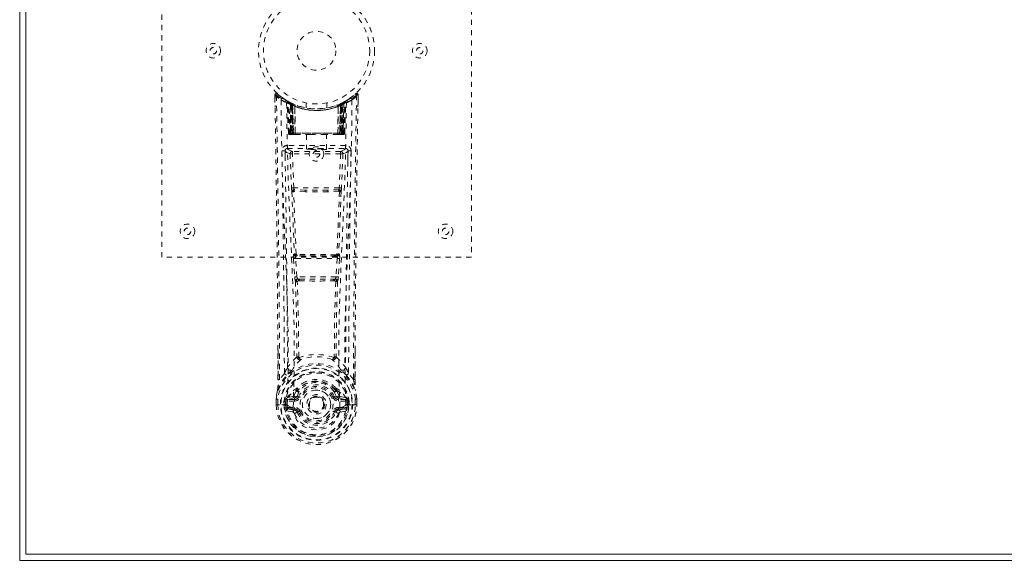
# Model space of a CAD drawing. Header units: inches. Extents: x 21.3 to 104.8, y 45.1 to 74.9.
# Tile 1 of 6: x 21.3 to 40.4, y 45.1 to 55.6. Entities that reach past the tile are written whole.
import ezdxf

# ---------------------------------------------------------------- set-up
doc = ezdxf.new("R2010")
doc.units = ezdxf.units.IN
doc.header["$MEASUREMENT"] = 0
doc.linetypes.add('SLD-Dashed', pattern=[0.075, 0.05, -0.025])
doc.linetypes.add('SLD-Solid', pattern=[0])

msp = doc.modelspace()

# ---------------------------------------------------------------- linework, layer by layer
at = {"color": 7, "linetype": 'SLD-Solid', "lineweight": 15}
for p, q in [((21.294, 45.146), (21.294, 74.896)), ((21.412, 74.778), (21.412, 45.265)), ((21.412, 45.265), (21.412, 74.778)), ((21.412, 45.265), (104.676, 45.265)), ((104.676, 45.265), (21.412, 45.265)), ((104.794, 45.146), (21.294, 45.146))]:
    msp.add_line(p, q, dxfattribs=at)
at = {"color": 7, "linetype": 'SLD-Dashed', "lineweight": 0}
for p, q in [((24.044, 51.021), (24.044, 59.021)), ((30.044, 59.021), (30.044, 51.021)), ((26.287, 54.185), (26.298, 54.176)), ((27.789, 54.176), (27.8, 54.185)), ((26.237, 54.162), (26.241, 53.932)), ((26.238, 54.093), (26.237, 54.162)), ((26.239, 54.163), (26.24, 54.093)), ((26.476, 54.047), (26.463, 54.055)), ((26.482, 54.043), (26.468, 54.051)), ((26.491, 54.022), (26.477, 54.03)), ((26.498, 53.425), (26.477, 54.03)), ((26.512, 53.425), (26.491, 54.022)), ((26.541, 54.013), (26.494, 54.037)), ((26.578, 53.977), (26.509, 54.012)), ((26.531, 53.396), (26.509, 54.012)), ((26.537, 53.982), (26.55, 54.008)), ((26.537, 53.982), (26.537, 53.425)), ((26.547, 53.977), (26.537, 53.982)), ((26.561, 54.003), (26.546, 54.01)), ((26.547, 53.977), (26.559, 54.003)), ((26.55, 54.008), (26.559, 54.003)), ((26.55, 53.976), (26.563, 54.002)), ((26.56, 53.971), (26.572, 53.997)), ((26.562, 54.002), (26.561, 54.003)), ((26.569, 53.967), (26.581, 53.993)), ((26.579, 53.963), (26.59, 53.989)), ((26.844, 54.011), (26.844, 53.914)), ((27.244, 53.914), (27.244, 54.011)), ((27.497, 53.989), (27.507, 53.993)), ((27.507, 53.993), (27.518, 53.967)), ((27.578, 54.012), (27.51, 53.977)), ((27.527, 53.971), (27.515, 53.997)), ((27.525, 54.002), (27.537, 53.976)), ((27.527, 54.003), (27.526, 54.002)), ((27.593, 54.037), (27.527, 54.003)), ((27.528, 54.003), (27.538, 54.008)), ((27.538, 54.008), (27.55, 53.982)), ((27.55, 53.982), (27.541, 53.977)), ((27.55, 53.425), (27.55, 53.982)), ((27.557, 53.396), (27.578, 54.012)), ((27.576, 53.425), (27.597, 54.022)), ((27.589, 53.425), (27.61, 54.03)), ((27.593, 54.037), (27.605, 54.044)), ((27.61, 54.03), (27.597, 54.022)), ((27.625, 54.055), (27.611, 54.047)), ((27.682, 54.092), (27.741, 54.136)), ((27.846, 53.932), (27.85, 54.162)), ((27.848, 54.105), (27.848, 54.163)), ((27.85, 54.162), (27.849, 54.105)), ((26.547, 53.425), (26.547, 53.977)), ((26.551, 53.425), (26.55, 53.976)), ((26.55, 53.976), (26.56, 53.971)), ((26.56, 53.971), (26.56, 53.425)), ((26.569, 53.967), (26.569, 53.396)), ((26.579, 53.963), (26.569, 53.967)), ((26.578, 53.977), (26.579, 53.976)), ((26.597, 53.396), (26.578, 53.977)), ((26.579, 53.976), (26.599, 53.396)), ((26.579, 53.396), (26.579, 53.963)), ((26.624, 53.947), (26.625, 53.946)), ((26.628, 53.396), (26.624, 53.947)), ((26.625, 53.946), (26.631, 53.396)), ((26.629, 53.973), (26.628, 53.974)), ((27.456, 53.396), (27.462, 53.946)), ((27.46, 53.974), (27.459, 53.973)), ((27.464, 53.947), (27.459, 53.396)), ((27.462, 53.946), (27.464, 53.947)), ((27.489, 53.396), (27.509, 53.976)), ((27.51, 53.977), (27.49, 53.396)), ((27.509, 53.976), (27.51, 53.977)), ((27.518, 53.967), (27.509, 53.963)), ((27.509, 53.963), (27.509, 53.396)), ((27.518, 53.396), (27.518, 53.967)), ((27.527, 53.971), (27.537, 53.976)), ((27.527, 53.425), (27.527, 53.971)), ((27.537, 53.976), (27.537, 53.425)), ((27.541, 53.977), (27.541, 53.425)), ((26.498, 53.425), (26.512, 53.425)), ((26.537, 53.425), (26.547, 53.425)), ((27.541, 53.425), (26.547, 53.425)), ((26.56, 53.425), (26.551, 53.425)), ((26.56, 53.425), (27.527, 53.425)), ((27.537, 53.425), (27.527, 53.425)), ((27.541, 53.425), (27.55, 53.425)), ((27.576, 53.425), (27.589, 53.425)), ((26.531, 53.396), (26.597, 53.396)), ((26.593, 53.396), (26.579, 53.396)), ((26.597, 53.396), (26.599, 53.396)), ((26.599, 53.396), (26.628, 53.396)), ((26.628, 53.396), (26.631, 53.396)), ((26.631, 53.396), (26.927, 53.396)), ((26.849, 53.396), (26.849, 53.111)), ((26.927, 53.396), (27.161, 53.396)), ((27.161, 53.396), (27.456, 53.396)), ((27.239, 53.111), (27.239, 53.396)), ((27.456, 53.396), (27.459, 53.396)), ((27.459, 53.396), (27.489, 53.396)), ((27.49, 53.396), (27.557, 53.396)), ((27.509, 53.396), (27.494, 53.396)), ((26.438, 53.074), (26.438, 52.888)), ((26.479, 53.188), (26.479, 53.127)), ((27.608, 53.188), (26.479, 53.188)), ((26.479, 53.127), (27.608, 53.127)), ((26.577, 53.07), (26.577, 53.025)), ((27.51, 53.07), (26.577, 53.07)), ((26.604, 52.363), (26.577, 53.025)), ((27.51, 53.025), (26.577, 53.025)), ((27.51, 53.025), (27.484, 52.363)), ((27.51, 53.07), (27.51, 53.025)), ((27.608, 53.127), (27.608, 53.188)), ((27.649, 52.888), (27.649, 53.074)), ((26.532, 53.024), (26.559, 52.361)), ((27.555, 53.024), (27.528, 52.361)), ((27.484, 52.363), (26.604, 52.363)), ((26.822, 52.286), (26.611, 52.297)), ((26.825, 52.32), (26.614, 52.326)), ((27.262, 52.32), (26.825, 52.32)), ((27.473, 52.326), (27.262, 52.32)), ((27.477, 52.297), (27.265, 52.286)), ((30.044, 51.021), (24.044, 51.021)), ((26.597, 50.992), (26.621, 50.639)), ((26.615, 51.086), (26.603, 51.082)), ((26.642, 50.995), (27.446, 50.995)), ((26.665, 50.642), (26.642, 50.995)), ((26.648, 51.04), (26.659, 51.044)), ((27.44, 51.04), (26.648, 51.04)), ((27.446, 50.995), (27.422, 50.642)), ((27.428, 51.044), (27.44, 51.04)), ((27.49, 50.992), (27.467, 50.639)), ((27.473, 51.086), (27.484, 51.082)), ((26.621, 50.639), (26.623, 50.611)), ((27.422, 50.642), (26.665, 50.642)), ((26.71, 50.561), (26.687, 50.561)), ((26.716, 50.597), (26.69, 50.597)), ((26.716, 50.597), (27.371, 50.597)), ((27.397, 50.597), (27.371, 50.597)), ((27.4, 50.561), (27.377, 50.561)), ((27.467, 50.639), (27.464, 50.611)), ((26.297, 48.649), (26.295, 49.217)), ((27.793, 49.204), (27.79, 48.649)), ((26.422, 48.769), (26.327, 48.652)), ((27.76, 48.652), (27.666, 48.769)), ((26.661, 48.471), (26.671, 48.487)), ((27.417, 48.487), (27.426, 48.471)), ((26.263, 48.272), (26.263, 48.269)), ((26.263, 48.16), (26.263, 48.269)), ((26.264, 48.269), (26.264, 48.159)), ((26.292, 48.269), (26.293, 48.16)), ((26.487, 48.301), (26.471, 48.288)), ((26.471, 48.288), (26.471, 48.288)), ((26.471, 48.288), (26.471, 48.288)), ((26.481, 48.262), (26.615, 48.292)), ((26.481, 48.262), (26.481, 48.232)), ((26.615, 48.262), (26.481, 48.262)), ((26.585, 48.321), (26.487, 48.301)), ((26.615, 48.292), (26.615, 48.262)), ((26.615, 48.232), (26.615, 48.262)), ((26.654, 48.444), (26.654, 48.438)), ((26.707, 48.42), (26.666, 48.33)), ((26.666, 48.33), (26.697, 48.317)), ((26.674, 48.437), (26.674, 48.431)), ((27.422, 48.33), (27.38, 48.42)), ((27.39, 48.317), (27.422, 48.33)), ((27.414, 48.431), (27.414, 48.437)), ((27.422, 48.33), (27.433, 48.312)), ((27.433, 48.444), (27.433, 48.438)), ((27.472, 48.292), (27.606, 48.262)), ((27.472, 48.262), (27.472, 48.292)), ((27.606, 48.262), (27.472, 48.262)), ((27.472, 48.232), (27.472, 48.262)), ((27.6, 48.301), (27.502, 48.321)), ((27.6, 48.301), (27.616, 48.288)), ((27.6, 48.301), (27.6, 48.301)), ((27.606, 48.232), (27.606, 48.262)), ((27.795, 48.16), (27.795, 48.269)), ((27.823, 48.159), (27.823, 48.269)), ((27.824, 48.16), (27.825, 48.269)), ((27.825, 48.269), (27.825, 48.272)), ((26.263, 48.16), (26.266, 48.16)), ((26.31, 48.16), (26.266, 48.16)), ((26.293, 48.16), (26.293, 48.16)), ((26.329, 48.161), (26.31, 48.16)), ((26.475, 48.16), (26.329, 48.161)), ((26.414, 48.164), (26.413, 48.217)), ((26.414, 48.164), (26.414, 48.164)), ((26.443, 48.216), (26.447, 48.23)), ((26.443, 48.215), (26.443, 48.164)), ((26.448, 48.164), (26.443, 48.164)), ((26.447, 48.23), (26.448, 48.164)), ((26.476, 48.16), (26.475, 48.161)), ((26.615, 48.232), (26.481, 48.232)), ((26.495, 48.11), (26.495, 48.08)), ((26.495, 48.11), (26.615, 48.11)), ((26.615, 48.056), (26.495, 48.08)), ((26.495, 48.08), (26.615, 48.08)), ((26.615, 48.11), (26.615, 48.08)), ((26.615, 48.056), (26.615, 48.08)), ((27.2, 48.171), (27.199, 48.157)), ((27.2, 48.178), (27.2, 48.171)), ((27.606, 48.232), (27.472, 48.232)), ((27.472, 48.11), (27.472, 48.08)), ((27.472, 48.11), (27.592, 48.11)), ((27.592, 48.08), (27.472, 48.056)), ((27.472, 48.056), (27.472, 48.08)), ((27.472, 48.08), (27.592, 48.08)), ((27.496, 48.109), (27.496, 48.107)), ((27.592, 48.08), (27.592, 48.11)), ((27.612, 48.16), (27.758, 48.161)), ((27.644, 48.216), (27.64, 48.23)), ((27.64, 48.23), (27.64, 48.164)), ((27.64, 48.164), (27.644, 48.164)), ((27.644, 48.164), (27.644, 48.215)), ((27.674, 48.217), (27.674, 48.164)), ((27.758, 48.161), (27.777, 48.16)), ((27.777, 48.16), (27.821, 48.16)), ((27.795, 48.16), (27.795, 48.16)), ((27.821, 48.16), (27.824, 48.16)), ((26.465, 48.044), (26.587, 48.017)), ((26.697, 48.026), (26.671, 48.015)), ((27.416, 48.015), (27.39, 48.026)), ((27.42, 48.022), (27.416, 48.015)), ((27.5, 48.017), (27.622, 48.044))]:
    msp.add_line(p, q, dxfattribs=at)
at = {"color": 7, "linetype": 'SLD-Dashed', "lineweight": 0, "flags": 128}
for points in [[(27.847, 54.163), (27.845, 54.17), (27.842, 54.178), (27.837, 54.184), (27.83, 54.189), (27.823, 54.192), (27.816, 54.193), (27.809, 54.191), (27.802, 54.187)], [(26.327, 48.652), (26.325, 49.422), (26.321, 50.19), (26.314, 50.957), (26.304, 51.722), (26.301, 51.916), (26.299, 52.113), (26.296, 52.282), (26.293, 52.469), (26.292, 52.547), (26.291, 52.628), (26.29, 52.712), (26.288, 52.786), (26.288, 52.806), (26.288, 52.84), (26.287, 52.888), (26.286, 52.949), (26.285, 53.037), (26.283, 53.142), (26.281, 53.266), (26.279, 53.407), (26.277, 53.532), (26.275, 53.63), (26.274, 53.724), (26.27, 53.96), (26.267, 54.163)], [(26.356, 54.069), (26.365, 53.314), (26.384, 52.561), (26.412, 51.811), (26.444, 51.066), (26.474, 50.327), (26.493, 49.595), (26.495, 48.872), (26.476, 48.16)], [(26.592, 48.108), (26.613, 48.82), (26.612, 49.543), (26.592, 50.274), (26.561, 51.013), (26.527, 51.757), (26.497, 52.506), (26.475, 53.259), (26.465, 54.013)], [(26.549, 54.006), (26.526, 54.019), (26.503, 54.032)], [(26.527, 54.019), (26.518, 54.023), (26.514, 54.022), (26.512, 54.016), (26.51, 54.01)], [(27.622, 54.013), (27.612, 53.259), (27.59, 52.506), (27.56, 51.757), (27.526, 51.013), (27.495, 50.275), (27.475, 49.543), (27.474, 48.821), (27.496, 48.109)], [(27.509, 53.963), (27.504, 53.973), (27.501, 53.981), (27.498, 53.987), (27.497, 53.989)], [(27.541, 53.977), (27.536, 53.987), (27.532, 53.996), (27.529, 54.001), (27.528, 54.003)], [(27.731, 54.069), (27.723, 53.314), (27.703, 52.561), (27.675, 51.811), (27.643, 51.066), (27.614, 50.327), (27.594, 49.595), (27.593, 48.872), (27.612, 48.16)], [(27.611, 54.047), (27.609, 54.046), (27.603, 54.043)], [(27.623, 54.054), (27.623, 54.054), (27.625, 54.055)], [(27.43, 53.964), (27.449, 53.969), (27.462, 53.975)], [(26.537, 53.425), (26.522, 53.425), (26.51, 53.425), (26.501, 53.425), (26.498, 53.425)], [(26.512, 53.425), (26.515, 53.425), (26.524, 53.425), (26.536, 53.425), (26.551, 53.425)], [(27.537, 53.425), (27.551, 53.425), (27.564, 53.425), (27.572, 53.425), (27.576, 53.425)], [(27.589, 53.425), (27.586, 53.425), (27.578, 53.425), (27.565, 53.425), (27.55, 53.425)], [(26.927, 53.396), (27.044, 53.406), (27.161, 53.396)], [(26.434, 53.081), (26.461, 53.052), (26.532, 53.024)], [(26.577, 53.07), (26.506, 53.098), (26.479, 53.127)], [(26.577, 53.025), (26.561, 53.024), (26.547, 53.024), (26.537, 53.024), (26.532, 53.024)], [(27.608, 53.127), (27.581, 53.098), (27.51, 53.07)], [(27.555, 53.024), (27.55, 53.024), (27.54, 53.024), (27.526, 53.024), (27.51, 53.025)], [(27.555, 53.024), (27.626, 53.052), (27.653, 53.081)], [(26.604, 52.363), (26.588, 52.362), (26.574, 52.362), (26.564, 52.361), (26.559, 52.361)], [(26.566, 52.293), (26.59, 51.688), (26.615, 51.086)], [(26.649, 51.08), (26.624, 51.683), (26.6, 52.29)], [(27.265, 52.286), (27.044, 52.286), (26.822, 52.286)], [(27.262, 52.32), (27.044, 52.32), (26.825, 52.32)], [(27.488, 52.29), (27.464, 51.683), (27.438, 51.08)], [(27.521, 52.293), (27.498, 51.688), (27.473, 51.086)], [(27.528, 52.361), (27.524, 52.361), (27.513, 52.362), (27.499, 52.362), (27.484, 52.363)], [(26.642, 50.995), (26.634, 50.994), (26.626, 50.994), (26.619, 50.993), (26.612, 50.993), (26.607, 50.992), (26.602, 50.992), (26.599, 50.992), (26.597, 50.992)], [(26.659, 51.044), (26.65, 51.045), (26.643, 51.048), (26.637, 51.053), (26.634, 51.058), (26.634, 51.065), (26.637, 51.071), (26.642, 51.076), (26.649, 51.08)], [(27.438, 51.08), (27.445, 51.076), (27.451, 51.071), (27.453, 51.065), (27.453, 51.058), (27.45, 51.053), (27.444, 51.048), (27.437, 51.045), (27.428, 51.044)], [(27.49, 50.992), (27.485, 50.992), (27.475, 50.993), (27.461, 50.994), (27.446, 50.995)], [(26.665, 50.642), (26.65, 50.641), (26.636, 50.64), (26.625, 50.639), (26.621, 50.639)], [(26.636, 50.554), (26.657, 49.821), (26.663, 49.097)], [(26.699, 49.086), (26.693, 49.813), (26.671, 50.547)], [(27.416, 50.547), (27.394, 49.813), (27.388, 49.086)], [(27.467, 50.639), (27.462, 50.639), (27.452, 50.64), (27.437, 50.641), (27.422, 50.642)], [(27.452, 50.554), (27.43, 49.821), (27.424, 49.097)], [(26.298, 49.217), (26.298, 48.992), (26.299, 48.65)], [(26.661, 49.089), (26.562, 48.994), (26.481, 48.887)], [(26.661, 49.089), (26.663, 49.079), (26.667, 49.071), (26.673, 49.064), (26.681, 49.06), (26.688, 49.059), (26.696, 49.062), (26.703, 49.067), (26.709, 49.075)], [(27.378, 49.075), (27.384, 49.067), (27.391, 49.062), (27.399, 49.059), (27.407, 49.06), (27.414, 49.064), (27.42, 49.071), (27.424, 49.079), (27.426, 49.089)], [(27.426, 49.089), (27.525, 48.994), (27.606, 48.887)], [(27.789, 48.65), (27.789, 49.023), (27.79, 49.204)], [(26.561, 48.824), (26.57, 48.833), (26.575, 48.839)], [(27.527, 48.824), (27.518, 48.833), (27.513, 48.839)], [(26.288, 48.446), (26.364, 48.604), (26.465, 48.732)], [(26.297, 48.649), (26.297, 48.65), (26.298, 48.65), (26.301, 48.65), (26.304, 48.651), (26.309, 48.651), (26.315, 48.651), (26.321, 48.652), (26.327, 48.652)], [(27.623, 48.732), (27.723, 48.604), (27.799, 48.446)], [(27.79, 48.649), (27.79, 48.65), (27.789, 48.65), (27.787, 48.65), (27.783, 48.651), (27.778, 48.651), (27.772, 48.651), (27.766, 48.652), (27.76, 48.652)], [(26.654, 48.444), (26.659, 48.467), (26.661, 48.471)], [(26.674, 48.437), (26.677, 48.451), (26.685, 48.462)], [(27.403, 48.462), (27.41, 48.451), (27.414, 48.437)], [(27.426, 48.471), (27.429, 48.467), (27.433, 48.444)], [(26.288, 48.446), (26.274, 48.37), (26.263, 48.272)], [(26.263, 48.272), (26.264, 48.272), (26.266, 48.272), (26.269, 48.272), (26.272, 48.271), (26.277, 48.271), (26.282, 48.27), (26.287, 48.269), (26.292, 48.269)], [(26.263, 48.269), (26.263, 48.269), (26.264, 48.269), (26.266, 48.269), (26.27, 48.269), (26.275, 48.269), (26.28, 48.269), (26.286, 48.269), (26.292, 48.269)], [(26.288, 48.446), (26.287, 48.441), (26.286, 48.436)], [(26.471, 48.288), (26.465, 48.282), (26.456, 48.275)], [(26.487, 48.301), (26.564, 48.383), (26.654, 48.444)], [(26.608, 48.341), (26.597, 48.326), (26.585, 48.321)], [(26.654, 48.438), (26.631, 48.394), (26.608, 48.341)], [(26.688, 48.41), (26.678, 48.411), (26.668, 48.415)], [(26.676, 48.426), (26.685, 48.421), (26.694, 48.418), (26.702, 48.417), (26.707, 48.42)], [(26.725, 48.305), (26.719, 48.308), (26.714, 48.31), (26.71, 48.312), (26.705, 48.313), (26.702, 48.315), (26.699, 48.316), (26.698, 48.317), (26.697, 48.317)], [(27.363, 48.305), (27.368, 48.308), (27.373, 48.31), (27.378, 48.312), (27.382, 48.313), (27.385, 48.315), (27.388, 48.316), (27.39, 48.317), (27.39, 48.317)], [(27.38, 48.42), (27.385, 48.417), (27.393, 48.418), (27.402, 48.421), (27.412, 48.426)], [(27.419, 48.415), (27.409, 48.411), (27.399, 48.41)], [(27.433, 48.444), (27.524, 48.383), (27.6, 48.301)], [(27.433, 48.438), (27.457, 48.394), (27.479, 48.341)], [(27.479, 48.341), (27.49, 48.326), (27.502, 48.321)], [(27.631, 48.275), (27.625, 48.28), (27.616, 48.288)], [(27.795, 48.269), (27.8, 48.269), (27.806, 48.27), (27.811, 48.271), (27.815, 48.271), (27.819, 48.272), (27.822, 48.272), (27.824, 48.272), (27.825, 48.272)], [(27.795, 48.269), (27.801, 48.269), (27.807, 48.269), (27.813, 48.269), (27.817, 48.269), (27.821, 48.269), (27.824, 48.269), (27.825, 48.269), (27.825, 48.269)], [(27.801, 48.436), (27.801, 48.441), (27.799, 48.446)], [(27.825, 48.272), (27.813, 48.37), (27.799, 48.446)], [(27.825, 48.269), (27.814, 48.363), (27.801, 48.436)], [(26.293, 48.16), (26.286, 48.16), (26.28, 48.16), (26.275, 48.16), (26.27, 48.16), (26.267, 48.16), (26.264, 48.16), (26.263, 48.16), (26.263, 48.16)], [(26.443, 48.164), (26.44, 48.164), (26.433, 48.164), (26.424, 48.164), (26.414, 48.164)], [(26.481, 48.232), (26.464, 48.235), (26.449, 48.242)], [(26.453, 48.094), (26.472, 48.106), (26.495, 48.11)], [(26.476, 48.16), (26.492, 48.143), (26.52, 48.127)], [(26.52, 48.127), (26.553, 48.116), (26.592, 48.108)], [(26.592, 48.108), (26.592, 48.108), (26.592, 48.108)], [(26.592, 48.108), (26.596, 48.026), (26.619, 47.945), (26.659, 47.87), (26.715, 47.803), (26.785, 47.748), (26.865, 47.708), (26.953, 47.683), (27.044, 47.674), (27.134, 47.683), (27.222, 47.708), (27.302, 47.748), (27.372, 47.803), (27.428, 47.87), (27.469, 47.945), (27.491, 48.026), (27.496, 48.107)], [(27.496, 48.107), (27.534, 48.116), (27.567, 48.127)], [(27.567, 48.127), (27.595, 48.143), (27.612, 48.16)], [(27.592, 48.11), (27.615, 48.106), (27.634, 48.094)], [(27.639, 48.242), (27.623, 48.235), (27.606, 48.232)], [(27.824, 48.16), (27.824, 48.16), (27.823, 48.16), (27.821, 48.16), (27.817, 48.16), (27.812, 48.16), (27.807, 48.16), (27.801, 48.16), (27.795, 48.16)], [(26.725, 48.037), (26.719, 48.035), (26.714, 48.033), (26.71, 48.031), (26.705, 48.029), (26.702, 48.028), (26.699, 48.027), (26.698, 48.026), (26.697, 48.026)], [(27.363, 48.037), (27.368, 48.035), (27.373, 48.033), (27.378, 48.031), (27.382, 48.029), (27.385, 48.028), (27.388, 48.027), (27.39, 48.026), (27.39, 48.026)], [(27.416, 48.015), (27.418, 48.014), (27.424, 48.012), (27.432, 48.008), (27.442, 48.004), (27.452, 48), (27.461, 47.996), (27.467, 47.994), (27.471, 47.992)]]:
    msp.add_lwpolyline(points, dxfattribs=at)
at = {"color": 7, "linetype": 'SLD-Dashed', "lineweight": 0}
for centre, radius in [((27.044, 55.021), 1.125), ((27.044, 55.021), 1.03), ((27.044, 55.021), 0.376), ((25.044, 55.021), 0.141), ((29.044, 55.021), 0.141), ((25.044, 55.021), 0.0625), ((29.044, 55.021), 0.0625), ((27.044, 53.021), 0.141), ((27.044, 53.021), 0.0625), ((24.544, 51.521), 0.141), ((24.544, 51.521), 0.0625), ((29.544, 51.521), 0.141), ((29.544, 51.521), 0.0625), ((27.044, 48.171), 0.7), ((27.044, 48.171), 0.69), ((27.044, 48.171), 0.623), ((27.044, 48.171), 0.32), ((27.044, 48.171), 0.275), ((27.044, 48.171), 0.187), ((27.044, 48.171), 0.157), ((27.044, 48.171), 0.142), ((27.044, 48.171), 0.14), ((27.044, 48.171), 0.138)]:
    msp.add_circle(centre, radius, dxfattribs=at)
for centre, radius, start, end in [((26.267, 54.163), 0.03, 47.8751, 180.8672), ((28.378, 52.263), 2.84, 137.4035, 138.0068), ((27.041, 55.018), 1.123, 227.9178, 235.3749), ((27.046, 55.019), 1.124, 304.6281, 312.0787), ((27.82, 54.163), 0.03, 359.1362, 132.1235), ((25.762, 52.311), 2.769, 41.9855, 42.6042), ((26.275, 52.993), 1.17, 90.3838, 91.8527), ((27.051, 55.073), 1.221, 228.2151, 235.311), ((-308.506, 47.796), 334.803, 0.24313, 1.07759), ((27.044, 55.022), 1.158, 227.8872, 312.1137), ((26.386, 54.069), 0.03, 55.9474, 179.9446), ((27.026, 55.252), 1.359, 240.4644, 245.6271), ((27.012, 54.966), 1.064, 234.3734, 244.9429), ((27.044, 55.022), 1.128, 235.3631, 240.5076), ((26.447, 54.029), 0.03, 1.9852, 58.9836), ((26.941, 54.851), 0.928, 238.96, 239.7441), ((26.506, 54.001), 0.0428, 114.1607, 163.049), ((27.044, 55.053), 1.19, 240.9032, 299.0966), ((26.46, 54.034), 0.02, 342.7354, 49.6293), ((26.461, 54.021), 0.0299, 1.9098, 59.745), ((27.043, 55.02), 1.126, 239.759, 244.7578), ((27.018, 54.637), 0.812, 228.2735, 233.7148), ((27.044, 55.021), 1.128, 240.5082, 299.4917), ((27.015, 54.629), 0.801, 229.1473, 234.5814), ((26.479, 54.011), 0.0299, 1.8051, 60.797), ((27.045, 55.024), 1.131, 240.8336, 245.7557), ((27.016, 54.624), 0.795, 230.3889, 235.7638), ((0.794, 52.74), 25.747, 1.4618, 2.8401), ((26.548, 53.976), 0.0297, 1.4739, 64.5371), ((26.549, 53.975), 0.0297, 1.4768, 64.5892), ((26.98, 54.881), 0.974, 244.5405, 247.4794), ((27.042, 55.024), 1.131, 294.2451, 299.1668), ((27.538, 53.975), 0.0297, 115.404, 178.5227), ((27.539, 53.976), 0.0297, 115.4568, 178.5261), ((27.066, 54.631), 0.804, 304.2647, 309.5825), ((27.074, 54.627), 0.799, 305.4125, 310.861), ((27.067, 54.64), 0.817, 306.2997, 311.7098), ((53.297, 52.739), 25.752, 177.1598, 178.5379), ((27.608, 54.011), 0.0299, 119.2038, 178.2019), ((27.606, 54.013), 0.0273, 117.6394, 182.2925), ((27.627, 54.021), 0.0299, 120.255, 178.0902), ((27.044, 55.021), 1.128, 299.4918, 304.6375), ((27.581, 54.001), 0.0429, 16.9836, 65.8099), ((27.636, 54.031), 0.0264, 119.4116, 183.7794), ((27.64, 54.029), 0.03, 121.0224, 178.017), ((27.06, 55.255), 1.363, 294.3799, 299.5295), ((27.701, 54.069), 0.03, 0.0548, 124.0532), ((27.036, 55.073), 1.221, 304.6879, 311.7853), ((442.059, 46.922), 414.303, 178.99853, 179.76079), ((363.506, 47.788), 335.716, 178.92187, 179.75841), ((27.802, 52.483), 1.681, 88.3704, 89.3933), ((27.044, 55.02), 1.155, 244.5269, 295.4731), ((27.044, 55.02), 1.155, 245.259, 294.741), ((26.996, 54.567), 0.724, 234.8106, 239.0685), ((27.044, 55.02), 1.155, 246.2581, 293.7419), ((26.594, 53.965), 0.0347, 329.0292, 15.0604), ((26.595, 53.964), 0.0347, 329.1115, 15.1236), ((27.044, 54.985), 1.12, 248.0446, 291.9529), ((27.492, 53.964), 0.0345, 164.7155, 211.0393), ((27.493, 53.965), 0.0346, 164.934, 210.976), ((27.092, 54.567), 0.723, 300.9308, 305.1922), ((26.528, 53.426), 0.03, 181.9942, 269.9952), ((26.56, 53.47), 0.0753, 216.3006, 253.1034), ((26.542, 53.426), 0.03, 181.9663, 269.9738), ((27.11, 53.419), 0.573, 179.3831, 182.082), ((26.96, 53.418), 0.413, 179.0071, 183.0267), ((27.152, 53.419), 0.601, 179.4207, 181.9942), ((26.989, 53.418), 0.429, 179.0501, 182.9186), ((27.098, 53.418), 0.429, 357.0861, 0.9544), ((26.948, 53.419), 0.588, 357.978, 0.6072), ((27.127, 53.418), 0.414, 356.978, 0.9883), ((27.546, 53.426), 0.03, 270.0334, 358.0266), ((27.528, 53.47), 0.0753, 286.8955, 323.6973), ((26.977, 53.419), 0.573, 357.918, 0.6169), ((27.559, 53.426), 0.03, 270.0049, 358.0012), ((26.556, 53.576), 0.177, 260.4279, 268.5135), ((27.532, 53.583), 0.185, 271.3844, 279.0453), ((26.479, 53.083), 0.105, 89.9838, 180.8841), ((26.403, 52.226), 0.856, 87.8889, 91.906), ((-262.569, 47.742), 288.992, 0.20366, 1.05857), ((26.479, 53.082), 0.045, 90.0026, 180.9452), ((-264.108, 47.744), 290.591, 0.22542, 1.05234), ((26.577, 53.025), 0.0451, 90.4426, 181.6999), ((27.51, 53.025), 0.0451, 358.2727, 89.5565), ((318.196, 47.744), 290.591, 178.94766, 179.77458), ((27.608, 53.083), 0.105, 359.1179, 90.0143), ((27.608, 53.082), 0.045, 359.0551, 89.9978), ((27.685, 52.226), 0.855, 88.0933, 92.1129), ((330.152, 47.593), 302.489, 178.96047, 179.77724), ((27.075, 52.381), 0.516, 182.1935, 189.7858), ((26.61, 52.284), 0.0452, 90.132, 168.5528), ((26.592, 52.385), 0.0956, 254.3769, 274.7215), ((26.612, 52.308), 0.0216, 94.0694, 236.0015), ((26.61, 52.285), 0.0114, 88.4981, 157.4745), ((26.737, 52.372), 0.134, 183.7297, 198.5329), ((26.615, 52.33), 0.00464, 195.4539, 262.7595), ((26.722, 52.298), 0.111, 165.3806, 180.5153), ((26.904, 52.295), 0.0822, 162.2508, 185.9999), ((27.184, 52.295), 0.0822, 354.0051, 17.7522), ((27.473, 52.33), 0.00458, 276.812, 344.7848), ((27.366, 52.298), 0.111, 359.5326, 14.7098), ((27.35, 52.372), 0.134, 341.4615, 356.2682), ((27.475, 52.308), 0.0216, 304.0039, 85.9315), ((27.477, 52.284), 0.0452, 11.444, 89.8712), ((27.477, 52.285), 0.0114, 22.2099, 91.2708), ((27.495, 52.385), 0.0956, 265.2768, 285.6255), ((27.013, 52.38), 0.515, 350.2077, 357.8114), ((26.785, 51.025), 0.191, 162.6851, 189.9497), ((26.648, 51.085), 0.0451, 183.9456, 269.3379), ((26.66, 51.089), 0.0451, 184.0949, 269.3035), ((26.642, 51.147), 0.0668, 245.6269, 276.1101), ((26.691, 51.011), 0.052, 146.8501, 198.5333), ((26.666, 51.086), 0.0174, 200.0794, 265.4797), ((26.669, 50.982), 0.0625, 88.5268, 99.0811), ((27.044, 15.35), 35.721, 89.3919, 90.6082), ((26.7, 51.065), 0.0353, 173.7886, 215.2058), ((27.044, 18.332), 32.715, 89.3471, 90.6533), ((27.388, 51.065), 0.0353, 324.7926, 6.2221), ((27.418, 50.981), 0.0636, 80.9784, 91.4826), ((27.421, 51.087), 0.0183, 275.7918, 338.1101), ((27.428, 51.089), 0.0451, 270.6935, 355.9082), ((27.445, 51.147), 0.0667, 263.8693, 294.4114), ((27.439, 51.085), 0.0451, 270.6652, 356.0544), ((27.396, 51.011), 0.0518, 341.3958, 33.2209), ((27.302, 51.025), 0.191, 350.053, 17.3094), ((26.827, 50.626), 0.204, 184.0654, 200.6628), ((26.682, 50.553), 0.0464, 92.4782, 179.2383), ((26.665, 50.608), 0.0615, 242.1258, 275.9644), ((26.68, 50.572), 0.0271, 90.6837, 249.41), ((26.747, 50.647), 0.0825, 183.6533, 215.4415), ((26.689, 50.542), 0.0186, 94.5973, 165.3558), ((26.689, 50.616), 0.0184, 242.028, 273.5498), ((26.766, 50.574), 0.0795, 162.8001, 189.4323), ((26.772, 50.57), 0.0624, 154.2076, 188.7276), ((27.044, 82.91), 32.351, 269.4099, 270.5901), ((27.044, 83.973), 33.378, 269.4375, 270.5625), ((27.315, 50.57), 0.0623, 351.2529, 25.8118), ((27.399, 50.615), 0.0176, 265.6809, 298.7584), ((27.321, 50.574), 0.0794, 350.5725, 17.2076), ((27.398, 50.542), 0.0186, 14.5378, 85.3465), ((27.342, 50.647), 0.0808, 324.22, 356.6909), ((27.405, 50.553), 0.0464, 0.7581, 87.5254), ((27.407, 50.572), 0.0271, 290.5876, 89.3188), ((27.423, 50.608), 0.0615, 264.0343, 297.8755), ((27.26, 50.626), 0.204, 339.3349, 355.9389), ((27.315, 48.387), 0.867, 131.5107, 148.5604), ((26.651, 49.096), 0.0126, 326.4919, 4.1359), ((26.722, 49.094), 0.0607, 184.623, 287.3261), ((26.696, 49.14), 0.0541, 233.0501, 273.2368), ((26.713, 49.088), 0.014, 187.7749, 254.3795), ((27.044, 48.162), 0.972, 69.8639, 110.1345), ((26.768, 49.091), 0.0612, 194.859, 242.4291), ((27.044, 48.243), 0.849, 69.0471, 110.9531), ((27.366, 49.094), 0.0607, 252.6729, 355.3764), ((27.319, 49.091), 0.0612, 297.5676, 345.14), ((26.772, 48.387), 0.868, 31.4427, 48.4859), ((27.375, 49.088), 0.014, 285.6362, 352.2094), ((27.391, 49.14), 0.0541, 266.768, 306.9451), ((27.437, 49.096), 0.0126, 175.8073, 213.5607), ((27.044, 48.171), 0.787, 7.3679, 172.6321), ((27.044, 48.171), 0.758, 7.3678, 172.6322), ((23.959, 50.08), 2.789, 331.9738, 334.6857), ((26.541, 48.89), 0.0607, 182.3518, 303.2475), ((27.546, 48.89), 0.0607, 236.7582, 357.6459), ((30.141, 50.087), 2.804, 205.3213, 208.0193), ((24.862, 48.615), 1.436, 352.8152, 1.3449), ((20.693, 49.615), 5.716, 348.2052, 350.2997), ((27.044, 48.171), 0.632, 4.1188, 175.8812), ((26.673, 49.016), 0.352, 224.3777, 233.64), ((27.044, 48.171), 0.602, 4.2517, 175.7483), ((28.035, 47.186), 2.204, 131.995, 135.4504), ((27.044, 48.148), 0.504, 65.7104, 114.2902), ((26.051, 47.185), 2.206, 44.5516, 48.0037), ((27.414, 49.016), 0.352, 306.3607, 315.6247), ((33.402, 49.616), 5.724, 189.7017, 191.7933), ((29.207, 48.615), 1.417, 178.6017, 187.2408), ((26.933, 48.024), 0.532, 119.5716, 150.2111), ((26.991, 48.22), 0.417, 111.8222, 140.2637), ((26.7, 48.487), 0.029, 181.3306, 239.0797), ((27.044, 48.159), 0.455, 35.9728, 144.0272), ((27.044, 48.129), 0.49, 42.8676, 137.1324), ((27.044, 48.171), 0.376, 22.774, 157.226), ((27.044, 48.18), 0.413, 35.4711, 144.5333), ((27.044, 48.171), 0.346, 22.7741, 157.2259), ((27.096, 48.22), 0.417, 39.752, 68.1634), ((27.388, 48.487), 0.029, 300.9237, 358.6578), ((27.152, 48.022), 0.535, 29.8507, 60.3531), ((27.528, 48.175), 1.269, 168.1229, 175.7633), ((26.571, 48.233), 0.122, 159.7413, 175.7985), ((26.481, 48.293), 0.0305, 215.6352, 270.542), ((26.615, 48.322), 0.0299, 181.6326, 269.1181), ((26.639, 48.346), 0.0308, 189.2269, 329.7558), ((26.61, 48.352), 0.06, 275.0561, 338.6854), ((26.615, 48.351), 0.089, 270, 337.226), ((26.615, 48.351), 0.119, 269.9996, 337.2268), ((26.673, 48.465), 0.0285, 228.7204, 271.1641), ((26.673, 48.459), 0.0285, 228.6767, 271.1482), ((26.684, 48.44), 0.0298, 184.5058, 237.2434), ((26.186, 48.752), 0.588, 325.0487, 326.3929), ((26.678, 48.43), 0.00482, 175.5928, 234.3346), ((26.688, 48.433), 0.0228, 269.5505, 325.8701), ((27.044, 48.171), 0.275, 90.0001, 269.9999), ((27.044, 48.171), 0.156, 84.8878, 105.7451), ((27.044, 48.171), 0.275, 270.0001, 89.9999), ((27.472, 48.351), 0.119, 202.7732, 270.0004), ((27.399, 48.433), 0.0228, 214.1466, 270.4724), ((27.472, 48.351), 0.089, 202.774, 270), ((27.409, 48.43), 0.00484, 305.7823, 4.2903), ((27.969, 48.798), 0.67, 213.6975, 214.877), ((27.414, 48.465), 0.0285, 268.8313, 311.2887), ((27.414, 48.459), 0.0285, 268.8528, 311.3329), ((27.403, 48.44), 0.0301, 303.0087, 355.3602), ((27.448, 48.346), 0.0308, 210.289, 350.7378), ((27.473, 48.342), 0.0502, 217.9352, 269.3189), ((27.472, 48.322), 0.0299, 270.8771, 358.3722), ((27.607, 48.293), 0.0305, 269.4483, 324.3746), ((27.552, 48.241), 0.0865, 0.8355, 23.6324), ((27.044, 48.171), 0.781, 180.8691, 0), ((27.044, 48.171), 0.781, 180.8627, 359.1373), ((27.044, 48.171), 0.751, 180.8899, 359.1372), ((26.444, 48.818), 0.602, 267.1333, 269.9817), ((27.044, 48.171), 0.63, 180.7178, 359.2822), ((27.044, 48.171), 0.6, 180.7178, 359.2822), ((27.044, 48.171), 0.599, 173.2568, 174.3599), ((27.044, 48.171), 0.596, 180.7437, 187.5062), ((26.684, 48.124), 0.234, 187.5595, 200.0392), ((26.494, 48.051), 0.0298, 88.6126, 192.2779), ((27.044, 48.145), 0.568, 178.4776, 1.5214), ((26.615, 47.991), 0.119, 22.7732, 90.0004), ((26.615, 47.991), 0.089, 22.774, 90), ((27.472, 47.991), 0.119, 89.9996, 157.2268), ((27.472, 47.991), 0.089, 90, 157.226), ((27.593, 48.051), 0.0298, 347.7221, 91.3874), ((27.402, 48.124), 0.234, 339.9719, 352.4287), ((27.044, 48.171), 0.596, 352.4937, 359.2563), ((27.044, 48.171), 0.599, 5.6401, 6.7432), ((27.644, 48.818), 0.602, 270.0179, 272.8674), ((27.642, 46.845), 1.319, 88.635, 89.9281), ((26.616, 48.026), 0.0301, 91.1998, 198.1702), ((26.578, 47.976), 0.0412, 22.4893, 77.8726), ((26.609, 47.989), 0.0675, 22.9227, 84.9789), ((28.317, 44.019), 4.321, 112.3801, 113.1685), ((27.044, 48.171), 0.463, 202.774, 337.226), ((27.044, 48.171), 0.404, 202.774, 337.226), ((27.044, 48.171), 0.376, 202.774, 337.226), ((27.044, 48.171), 0.346, 202.7741, 337.2259), ((27.478, 47.989), 0.0676, 95.041, 150.0534), ((27.509, 47.976), 0.0412, 102.1307, 157.5029), ((27.472, 48.026), 0.0301, 341.8337, 88.7963)]:
    msp.add_arc(centre, radius, start, end, dxfattribs=at)
msp.add_ellipse((27.044, 53.111), major_axis=(0.195, 0), ratio=0.034921, dxfattribs=at)

doc.saveas('drawing.dxf')
